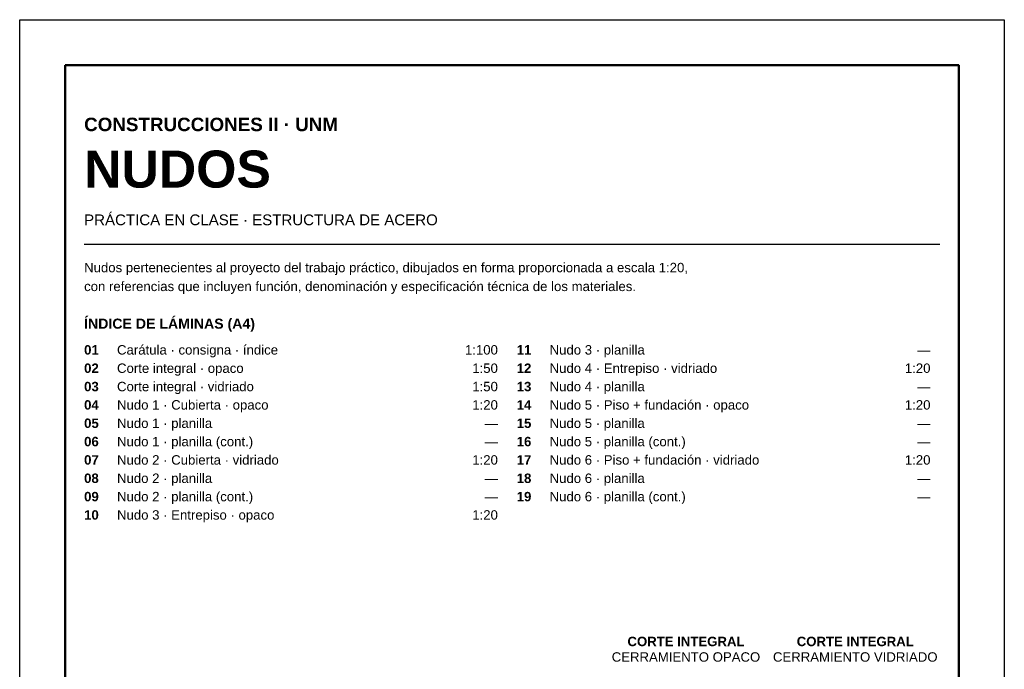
# Model space of a CAD drawing. Header units: millimetres. Extents: x 6 to 4194, y 6 to 5934.
# Tile 7 of 7: x 6 to 4194, y 3172 to 5934. Entities that reach past the tile are written whole.
import ezdxf
from ezdxf.enums import TextEntityAlignment as Align

# ---------------------------------------------------------------- set-up
doc = ezdxf.new("R2010")
doc.units = ezdxf.units.MM
doc.header["$LTSCALE"] = 20
doc.layers.add('X-MARCO', color=7, linetype='Continuous')
doc.layers.add('X-TEXTOS', color=7, linetype='Continuous')
doc.styles.add('ARIAL', font='arial.ttf')
doc.styles.add('ARIAL-B', font='arialbd.ttf')

msp = doc.modelspace()

# ---------------------------------------------------------------- linework, layer by layer
at = {"layer": 'X-MARCO', "lineweight": 30}
msp.add_lwpolyline([(6, 5934), (4194, 5934), (4194, 6), (6, 6)], close=True, dxfattribs=at)
at = {"layer": 'X-MARCO', "lineweight": 50}
msp.add_lwpolyline([(200, 5740), (4000, 5740), (4000, 200), (200, 200)], close=True, dxfattribs=at)
at = {"layer": 'X-TEXTOS', "lineweight": 30}
msp.add_lwpolyline([(280, 4980), (3920, 4980)], dxfattribs=at)

# ---------------------------------------------------------------- texts
at = {"layer": 'X-TEXTOS'}
for s, height, style, p in [('CONSTRUCCIONES II · UNM', 57.28, 'ARIAL-B', (280, 5460)), ('NUDOS', 157.52, 'ARIAL-B', (280, 5220)), ('PRÁCTICA EN CLASE · ESTRUCTURA DE ACERO', 45.824, 'ARIAL', (280, 5060)), ('Nudos pertenecientes al proyecto del trabajo práctico, dibujados en forma proporcionada a escala 1:20,', 40.096, 'ARIAL', (280, 4860)), ('con referencias que incluyen función, denominación y especificación técnica de los materiales.', 40.096, 'ARIAL', (280, 4780)), ('ÍNDICE DE LÁMINAS (A4)', 42.96, 'ARIAL-B', (280, 4620)), ('01', 40.1, 'ARIAL-B', (280, 4510)), ('Carátula · consigna · índice', 40.096, 'ARIAL', (420, 4510)), ('11', 40.1, 'ARIAL-B', (2120, 4510)), ('Nudo 3 · planilla', 40.096, 'ARIAL', (2260, 4510)), ('02', 40.1, 'ARIAL-B', (280, 4432)), ('Corte integral · opaco', 40.096, 'ARIAL', (420, 4432)), ('12', 40.1, 'ARIAL-B', (2120, 4432)), ('Nudo 4 · Entrepiso · vidriado', 40.096, 'ARIAL', (2260, 4432)), ('Corte integral · vidriado', 40.096, 'ARIAL', (420, 4354)), ('Nudo 4 · planilla', 40.096, 'ARIAL', (2260, 4354)), ('03', 40.1, 'ARIAL-B', (280, 4354)), ('13', 40.1, 'ARIAL-B', (2120, 4354)), ('04', 40.1, 'ARIAL-B', (280, 4276)), ('Nudo 1 · Cubierta · opaco', 40.096, 'ARIAL', (420, 4276)), ('14', 40.1, 'ARIAL-B', (2120, 4276)), ('Nudo 5 · Piso + fundación · opaco', 40.096, 'ARIAL', (2260, 4276)), ('05', 40.1, 'ARIAL-B', (280, 4198)), ('Nudo 1 · planilla', 40.096, 'ARIAL', (420, 4198)), ('15', 40.1, 'ARIAL-B', (2120, 4198)), ('Nudo 5 · planilla', 40.096, 'ARIAL', (2260, 4198)), ('06', 40.1, 'ARIAL-B', (280, 4120)), ('Nudo 1 · planilla (cont.)', 40.096, 'ARIAL', (420, 4120)), ('16', 40.1, 'ARIAL-B', (2120, 4120)), ('Nudo 5 · planilla (cont.)', 40.096, 'ARIAL', (2260, 4120)), ('07', 40.1, 'ARIAL-B', (280, 4042)), ('Nudo 2 · Cubierta · vidriado', 40.096, 'ARIAL', (420, 4042)), ('17', 40.1, 'ARIAL-B', (2120, 4042)), ('Nudo 6 · Piso + fundación · vidriado', 40.096, 'ARIAL', (2260, 4042)), ('08', 40.1, 'ARIAL-B', (280, 3964)), ('Nudo 2 · planilla', 40.096, 'ARIAL', (420, 3964)), ('18', 40.1, 'ARIAL-B', (2120, 3964)), ('Nudo 6 · planilla', 40.096, 'ARIAL', (2260, 3964)), ('09', 40.1, 'ARIAL-B', (280, 3886)), ('Nudo 2 · planilla (cont.)', 40.096, 'ARIAL', (420, 3886)), ('19', 40.1, 'ARIAL-B', (2120, 3886)), ('Nudo 6 · planilla (cont.)', 40.096, 'ARIAL', (2260, 3886)), ('10', 40.1, 'ARIAL-B', (280, 3808)), ('Nudo 3 · Entrepiso · opaco', 40.096, 'ARIAL', (420, 3808))]:
    msp.add_text(s, height=height, dxfattribs=dict(at, style=style)).set_placement(p)
at = {"layer": 'X-TEXTOS', "style": 'ARIAL'}
for s, p in [('1:100', (2040, 4510)), ('—', (3880, 4510)), ('1:50', (2040, 4432)), ('1:20', (3880, 4432)), ('1:50', (2040, 4354)), ('—', (3880, 4354)), ('1:20', (2040, 4276)), ('1:20', (3880, 4276)), ('—', (2040, 4198)), ('—', (3880, 4198)), ('—', (2040, 4120)), ('—', (3880, 4120)), ('1:20', (2040, 4042)), ('1:20', (3880, 4042)), ('—', (2040, 3964)), ('—', (3880, 3964)), ('—', (2040, 3886)), ('—', (3880, 3886)), ('1:20', (2040, 3808))]:
    msp.add_text(s, height=40.1, dxfattribs=at).set_placement(p, align=Align.RIGHT)
at = {"layer": 'X-TEXTOS'}
for s, style, p in [('CORTE INTEGRAL', 'ARIAL-B', (2840, 3270)), ('CORTE INTEGRAL', 'ARIAL-B', (3560, 3270)), ('CERRAMIENTO OPACO', 'ARIAL', (2840, 3204)), ('CERRAMIENTO VIDRIADO', 'ARIAL', (3560, 3204))]:
    msp.add_text(s, height=40.096, dxfattribs=dict(at, style=style)).set_placement(p, align=Align.CENTER)

doc.saveas('drawing.dxf')
